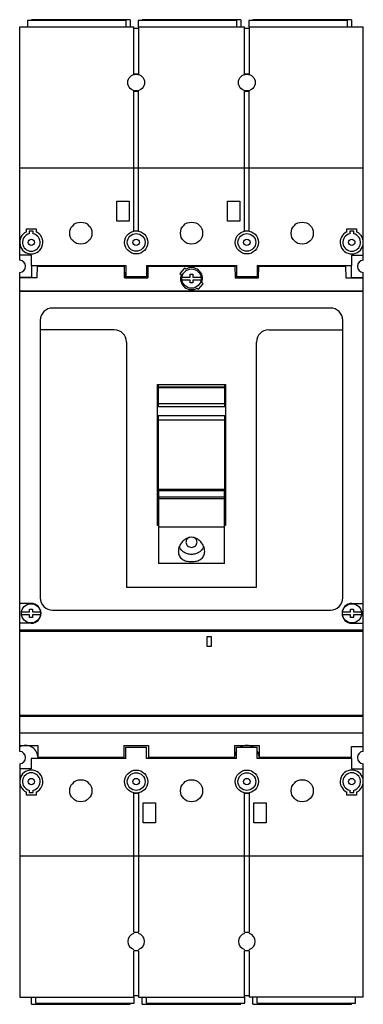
# Model space of a CAD drawing. Header units: millimetres. Extents: x 101 to 241, y 34 to 435.
import ezdxf

# ---------------------------------------------------------------- set-up
doc = ezdxf.new("R2010")
doc.units = ezdxf.units.MM
doc.header["$LTSCALE"] = 30.712408
doc.layers.get('0').update_dxf_attribs({"linetype": 'CONTINUOUS'})

msp = doc.modelspace()

# ---------------------------------------------------------------- linework, layer by layer
at = {"color": 7, "linetype": 'Continuous'}
for p, q in [((104.25, 434.14), (104.25, 431.64)), ((144.25, 434.14), (104.25, 434.14)), ((105.9, 434.54), (105.9, 434.14)), ((145.9, 434.54), (105.9, 434.54)), ((144.25, 434.14), (144.25, 431.64)), ((145.9, 434.54), (145.9, 431.64)), ((149.25, 434.14), (149.25, 431.64)), ((189.25, 434.14), (149.25, 434.14)), ((150.9, 434.54), (150.9, 434.14)), ((190.9, 434.54), (150.9, 434.54)), ((189.25, 434.14), (189.25, 431.64)), ((190.9, 434.54), (190.9, 431.64)), ((194.25, 434.14), (194.25, 431.64)), ((234.25, 434.14), (194.25, 434.14)), ((195.9, 434.54), (195.9, 434.14)), ((235.9, 434.54), (195.9, 434.54)), ((234.25, 434.14), (234.25, 431.64)), ((235.9, 434.54), (235.9, 431.64)), ((101.05, 336.68), (101.05, 431.64)), ((101.05, 431.64), (147.42, 431.64)), ((147.42, 412.19), (147.42, 431.64)), ((147.42, 431.04), (149.37, 431.04)), ((149.25, 431.64), (192.42, 431.64)), ((149.37, 431.64), (149.37, 412.19)), ((192.42, 412.19), (192.42, 431.64)), ((192.42, 431.04), (194.37, 431.04)), ((194.25, 431.64), (240.75, 431.64)), ((194.37, 431.64), (194.37, 412.19)), ((240.75, 336.68), (240.75, 431.64)), ((149.37, 412.37), (147.42, 412.37)), ((194.37, 412.37), (192.42, 412.37)), ((147.42, 348.48), (147.42, 405.68)), ((147.42, 405.5), (149.37, 405.5)), ((149.37, 348.48), (149.37, 405.68)), ((192.42, 348.48), (192.42, 405.68)), ((192.42, 405.5), (194.37, 405.5)), ((194.37, 348.48), (194.37, 405.68)), ((240.75, 374.14), (101.05, 374.14)), ((140.5, 352.49), (140.5, 360.69)), ((140.5, 360.69), (145.6, 360.69)), ((145.6, 360.69), (145.6, 352.49)), ((185.5, 352.49), (185.5, 360.69)), ((185.5, 360.69), (190.6, 360.69)), ((190.6, 360.69), (190.6, 352.49)), ((103.75, 348.14), (103.75, 349.39)), ((103.75, 349.39), (107.75, 349.39)), ((107.75, 349.39), (107.75, 348.14)), ((145.6, 352.49), (140.5, 352.49)), ((190.6, 352.49), (185.5, 352.49)), ((234.05, 348.14), (234.05, 349.39)), ((234.05, 349.39), (238.05, 349.39)), ((238.05, 349.39), (238.05, 348.14)), ((104.95, 348.39), (104.95, 347.4)), ((106.55, 348.39), (104.95, 348.39)), ((106.55, 347.4), (106.55, 348.39)), ((147.42, 348.57), (148.32, 348.57)), ((148.43, 348.57), (149.37, 348.57)), ((192.42, 348.57), (193.32, 348.57)), ((193.43, 348.57), (194.37, 348.57)), ((235.25, 348.39), (235.25, 347.4)), ((236.85, 348.39), (235.25, 348.39)), ((236.85, 347.4), (236.85, 348.39)), ((105.75, 338.64), (101.05, 338.64)), ((105.75, 338.64), (105.75, 334.44)), ((236.05, 334.44), (236.05, 338.64)), ((236.05, 338.64), (240.75, 338.64)), ((105.75, 334.44), (144.15, 334.44)), ((105.9, 334.44), (105.9, 329.64)), ((108.15, 329.39), (108.23, 334.14)), ((108.23, 334.14), (143.56, 334.14)), ((143.56, 334.14), (143.65, 329.39)), ((143.65, 329.39), (143.65, 334.14)), ((144.15, 334.44), (144.15, 329.89)), ((152.65, 334.44), (152.65, 329.89)), ((152.65, 334.44), (189.15, 334.44)), ((153.14, 334.14), (153.14, 329.39)), ((153.15, 329.39), (153.23, 334.14)), ((153.23, 334.14), (188.56, 334.14)), ((168.04, 333.43), (166.17, 331.21)), ((168.56, 332.99), (168.04, 333.43)), ((188.56, 334.14), (188.65, 329.39)), ((189.15, 334.44), (189.15, 329.89)), ((197.65, 334.44), (197.65, 329.89)), ((197.65, 334.44), (236.05, 334.44)), ((198.15, 329.39), (198.23, 334.14)), ((198.23, 334.14), (233.56, 334.14)), ((233.56, 334.14), (233.65, 329.39)), ((235.9, 329.64), (235.9, 334.44)), ((101.05, 136.68), (101.05, 331.59)), ((105.9, 329.64), (101.05, 329.64)), ((108.15, 329.39), (101.05, 329.39)), ((143.65, 329.39), (153.15, 329.39)), ((152.65, 329.89), (144.15, 329.89)), ((166.17, 331.21), (166.7, 330.76)), ((167.02, 329.79), (170.3, 329.79)), ((170.3, 329.79), (170.3, 330.89)), ((170.3, 330.89), (171.5, 330.89)), ((171.5, 330.89), (171.5, 329.79)), ((171.5, 329.79), (174.77, 329.79)), ((188.65, 329.39), (198.15, 329.39)), ((197.65, 329.89), (189.15, 329.89)), ((233.65, 329.39), (240.75, 329.39)), ((235.9, 329.64), (240.75, 329.64)), ((240.75, 136.68), (240.75, 331.59)), ((170.3, 328.49), (167.02, 328.49)), ((170.3, 327.39), (170.3, 328.49)), ((171.5, 327.39), (170.3, 327.39)), ((171.5, 328.49), (171.5, 327.39)), ((174.77, 328.49), (171.5, 328.49)), ((173.23, 325.29), (173.76, 324.84)), ((173.76, 324.84), (175.62, 327.07)), ((175.62, 327.07), (175.09, 327.51)), ((101.05, 324.14), (240.75, 324.14)), ((240.75, 323.92), (101.05, 323.92)), ((227.38, 317.17), (114.41, 317.17)), ((109.42, 312.17), (109.42, 199.2)), ((232.38, 199.2), (232.38, 312.17)), ((139.47, 308.3), (109.42, 308.3)), ((202.32, 308.3), (232.38, 308.3)), ((144.47, 303.3), (144.47, 203.5)), ((197.32, 203.5), (197.32, 303.3)), ((157.1, 228.62), (157.1, 286.09)), ((157.1, 286.09), (184.7, 286.09)), ((157.4, 286.09), (157.4, 277.07)), ((184.4, 284.97), (157.4, 284.97)), ((157.4, 284.82), (184.4, 284.82)), ((184.4, 277.07), (184.4, 286.09)), ((184.7, 286.09), (184.7, 228.62)), ((157.1, 283.64), (157.4, 283.64)), ((184.4, 283.64), (184.7, 283.64)), ((184.4, 278.17), (157.4, 278.17)), ((157.4, 277.07), (184.4, 277.07)), ((157.4, 273.3), (157.4, 228.62)), ((184.4, 273.3), (157.4, 273.3)), ((184.4, 228.62), (184.4, 273.3)), ((157.4, 271.63), (184.4, 271.63)), ((184.4, 243.3), (157.4, 243.3)), ((157.5, 243.3), (157.5, 213.22)), ((157.5, 242.87), (184.3, 242.87)), ((184.3, 213.22), (184.3, 243.3)), ((184.3, 240.14), (157.5, 240.14)), ((184.3, 239.51), (157.5, 239.51)), ((157.4, 230.99), (157.1, 230.99)), ((157.5, 228.62), (157.1, 228.62)), ((157.5, 230.25), (157.4, 230.25)), ((184.4, 230.25), (184.3, 230.25)), ((184.7, 228.62), (184.3, 228.62)), ((184.7, 230.99), (184.4, 230.99)), ((157.5, 228.07), (184.3, 228.07)), ((184.3, 213.22), (157.5, 213.22)), ((144.47, 203.5), (197.32, 203.5)), ((105.65, 196.94), (101.05, 196.94)), ((236.15, 196.94), (240.75, 196.94)), ((101.77, 193.54), (105.05, 193.54)), ((105.05, 193.54), (105.05, 194.64)), ((105.05, 194.64), (106.25, 194.64)), ((106.25, 194.64), (106.25, 193.54)), ((106.25, 193.54), (109.52, 193.54)), ((114.41, 194.21), (227.38, 194.21)), ((232.27, 193.54), (235.55, 193.54)), ((235.55, 194.64), (236.75, 194.64)), ((235.55, 193.54), (235.55, 194.64)), ((236.75, 194.64), (236.75, 193.54)), ((236.75, 193.54), (240.02, 193.54)), ((105.65, 188.84), (101.05, 188.84)), ((105.05, 192.24), (101.77, 192.24)), ((105.05, 191.14), (105.05, 192.24)), ((106.25, 191.14), (105.05, 191.14)), ((106.25, 192.24), (106.25, 191.14)), ((109.52, 192.24), (106.25, 192.24)), ((235.55, 192.24), (232.27, 192.24)), ((235.55, 191.14), (235.55, 192.24)), ((236.75, 191.14), (235.55, 191.14)), ((236.15, 188.84), (240.75, 188.84)), ((240.02, 192.24), (236.75, 192.24)), ((236.75, 192.24), (236.75, 191.14)), ((101.05, 186.14), (240.75, 186.14)), ((101.05, 185.64), (240.75, 185.64)), ((103.15, 186.14), (103.15, 185.64)), ((177.25, 183.44), (178.85, 183.44)), ((177.25, 179.34), (177.25, 183.44)), ((178.85, 183.44), (178.85, 179.34)), ((178.85, 179.34), (177.25, 179.34)), ((240.75, 151.24), (101.05, 151.24)), ((240.75, 150.84), (101.05, 150.84)), ((103.15, 150.84), (103.15, 151.24)), ((240.75, 144.14), (101.05, 144.14)), ((101.05, 139.14), (108.4, 139.14)), ((108.4, 139.14), (108.4, 134.14)), ((143.4, 139.14), (153.4, 139.14)), ((143.4, 139.14), (143.4, 134.14)), ((144.15, 138.39), (152.65, 138.39)), ((144.15, 133.84), (144.15, 138.39)), ((152.65, 133.84), (152.65, 138.39)), ((153.4, 139.14), (153.4, 134.14)), ((188.4, 139.14), (198.4, 139.14)), ((188.4, 139.14), (188.4, 134.14)), ((189.15, 138.39), (197.65, 138.39)), ((189.15, 133.84), (189.15, 138.39)), ((197.65, 133.84), (197.65, 138.39)), ((198.4, 139.14), (198.4, 134.14)), ((235.9, 138.64), (240.75, 138.64)), ((235.9, 133.84), (235.9, 138.64)), ((144.15, 133.84), (105.75, 133.84)), ((105.75, 133.84), (105.75, 129.64)), ((143.4, 134.14), (108.4, 134.14)), ((189.15, 133.84), (152.65, 133.84)), ((188.4, 134.14), (153.4, 134.14)), ((236.05, 133.84), (197.65, 133.84)), ((235.9, 134.14), (198.4, 134.14)), ((236.05, 129.64), (236.05, 133.84)), ((101.05, 131.59), (101.05, 36.64)), ((105.75, 129.64), (101.05, 129.64)), ((236.05, 129.64), (240.75, 129.64)), ((240.75, 36.64), (240.75, 131.59)), ((104.95, 120.88), (104.95, 119.89)), ((106.55, 119.89), (106.55, 120.88)), ((235.25, 120.88), (235.25, 119.89)), ((236.85, 119.89), (236.85, 120.88)), ((103.75, 118.89), (103.75, 120.13)), ((107.75, 118.89), (103.75, 118.89)), ((104.95, 119.89), (106.55, 119.89)), ((107.75, 120.13), (107.75, 118.89)), ((147.42, 119.69), (148.31, 119.69)), ((147.42, 63.12), (147.42, 119.69)), ((148.48, 119.69), (149.37, 119.69)), ((149.37, 119.69), (149.37, 63.12)), ((192.42, 119.69), (193.31, 119.69)), ((192.42, 63.12), (192.42, 119.69)), ((193.48, 119.69), (194.37, 119.69)), ((194.37, 119.69), (194.37, 63.12)), ((234.05, 118.89), (234.05, 120.13)), ((238.05, 118.89), (234.05, 118.89)), ((235.25, 119.89), (236.85, 119.89)), ((238.05, 120.13), (238.05, 118.89)), ((151.2, 115.79), (156.3, 115.79)), ((151.2, 107.59), (151.2, 115.79)), ((156.3, 115.79), (156.3, 107.59)), ((196.2, 115.79), (201.3, 115.79)), ((196.2, 107.59), (196.2, 115.79)), ((201.3, 115.79), (201.3, 107.59)), ((156.3, 107.59), (151.2, 107.59)), ((201.3, 107.59), (196.2, 107.59)), ((101.05, 94.14), (240.75, 94.14)), ((147.42, 63.12), (149.37, 63.12)), ((192.42, 63.12), (194.37, 63.12)), ((149.37, 55.44), (147.42, 55.44)), ((147.42, 36.64), (147.42, 55.44)), ((149.37, 55.44), (149.37, 36.64)), ((194.37, 55.44), (192.42, 55.44)), ((192.42, 36.64), (192.42, 55.44)), ((194.37, 55.44), (194.37, 36.64)), ((101.05, 36.64), (147.55, 36.64)), ((105.9, 33.74), (105.9, 36.64)), ((107.55, 34.14), (107.55, 36.64)), ((149.37, 37.24), (147.42, 37.24)), ((147.55, 34.14), (147.55, 36.64)), ((149.37, 36.64), (192.55, 36.64)), ((150.9, 33.74), (150.9, 36.64)), ((152.55, 34.14), (152.55, 36.64)), ((194.37, 37.24), (192.42, 37.24)), ((192.55, 34.14), (192.55, 36.64)), ((240.75, 36.64), (194.37, 36.64)), ((195.9, 33.74), (195.9, 36.64)), ((197.55, 34.14), (197.55, 36.64)), ((237.55, 34.14), (237.55, 36.64)), ((105.9, 33.74), (145.9, 33.74)), ((107.55, 34.14), (147.55, 34.14)), ((145.9, 33.74), (145.9, 34.14)), ((150.9, 33.74), (190.9, 33.74)), ((152.55, 34.14), (192.55, 34.14)), ((190.9, 33.74), (190.9, 34.14)), ((195.9, 33.74), (235.9, 33.74)), ((197.55, 34.14), (237.55, 34.14)), ((235.9, 33.74), (235.9, 34.14))]:
    msp.add_line(p, q, dxfattribs=at)
for centre, radius in [((148.4, 408.94), 3.4), ((193.4, 408.94), 3.4), ((125.9, 347.64), 4.5), ((170.9, 347.64), 4.5), ((215.9, 347.64), 4.5), ((105.75, 343.89), 1.3), ((148.4, 343.89), 4.7), ((148.4, 343.89), 3.6), ((148.4, 343.89), 1.3), ((193.4, 343.89), 4.7), ((193.4, 343.89), 3.6), ((193.4, 343.89), 1.3), ((236.05, 343.89), 1.3), ((170.9, 329.14), 3.92), ((105.65, 192.89), 3.92), ((236.15, 192.89), 3.92), ((148.4, 124.39), 4.7), ((193.4, 124.39), 4.7), ((105.75, 124.39), 1.3), ((125.9, 120.64), 4.5), ((148.4, 124.39), 3.6), ((148.4, 124.39), 1.3), ((170.9, 120.64), 4.5), ((193.4, 124.39), 3.6), ((193.4, 124.39), 1.3), ((215.9, 120.64), 4.5), ((236.05, 124.39), 1.3)]:
    msp.add_circle(centre, radius, dxfattribs=at)
for centre, radius, start, end in [((105.75, 343.89), 4.7, 115.1843, 64.8157), ((105.75, 343.89), 3.6, 102.8396, 77.1604), ((236.05, 343.89), 4.7, 115.1843, 64.8157), ((236.05, 343.89), 3.6, 102.8396, 77.1604), ((100.9, 334.14), 2.55, 273.3723, 86.6277), ((240.9, 334.14), 2.55, 93.3723, 266.6277), ((148.78, 334.14), 5.13, 177.0225, 180), ((148.01, 334.14), 5.13, 0, 2.9776), ((170.9, 329.14), 4.5, 338.7974, 121.2026), ((193.85, 334.14), 5.34, 176.4843, 180), ((192.94, 334.14), 5.34, 0, 3.5157), ((170.9, 329.14), 4.5, 158.7974, 301.2026), ((114.41, 312.17), 5, 90, 180), ((227.38, 312.17), 5, 0, 90), ((139.47, 303.3), 5, 0, 90), ((202.32, 303.3), 5, 90, 180), ((105.65, 192.89), 4.05, 270, 90), ((114.41, 199.2), 5, 180, 270), ((227.38, 199.2), 5, 270, 360), ((236.15, 192.89), 4.05, 90, 270), ((105.65, 192.89), 5.9, 218.7705, 223.5164), ((103.4, 134.14), 5, 5.4979, 118.0343), ((100.9, 134.14), 2.55, 273.3723, 86.6277), ((193.4, 134.14), 5, 148.6872, 183.6576), ((193.4, 134.14), 5, 59.0933, 121.3123), ((193.4, 134.14), 5, 5.4979, 30.6853), ((240.9, 134.14), 2.55, 93.3723, 266.6277), ((103.4, 134.14), 5, 356.3438, 360), ((125.9, 121.14), 13, 83.1541, 96.8458), ((148.4, 134.14), 5, 180, 183.6576), ((148.4, 134.14), 5, 356.3574, 360), ((170.9, 121.14), 13, 83.1541, 96.8458), ((193.4, 134.14), 5, 356.3574, 360), ((215.9, 121.14), 13, 83.1541, 96.8458), ((105.75, 124.39), 4.7, 295.1843, 244.8157), ((236.05, 124.39), 4.7, 295.1843, 244.8157), ((105.75, 124.39), 3.6, 282.8396, 257.1604), ((236.05, 124.39), 3.6, 282.8396, 257.1604), ((148.4, 59.34), 3.4, 106.6648, 253.3362), ((148.4, 59.34), 3.4, 286.6638, 73.3352), ((193.4, 59.34), 3.4, 106.6648, 253.3362), ((193.4, 59.34), 3.4, 286.6638, 73.3352)]:
    msp.add_arc(centre, radius, start, end, dxfattribs=at)
for points, knots in [([(176.25, 218.09), (176.25, 218.79), (175.92, 220.21), (174.76, 222.05), (173.33, 223.21), (171.98, 223.74), (170.9, 223.89), (169.81, 223.74), (168.46, 223.21), (167.03, 222.05), (165.87, 220.21), (165.55, 218.79), (165.55, 218.09)], [0, 0, 0, 0, 0.122194, 0.248489, 0.373769, 0.436713, 0.5, 0.563287, 0.62623, 0.75151, 0.877806, 1, 1, 1, 1]), ([(170.23, 223.83), (170.01, 223.76), (169.58, 223.57), (169.06, 223.1), (168.72, 222.5), (168.65, 222.05), (168.65, 221.83)], [0, 0, 0, 0, 0.257926, 0.510281, 0.757008, 1, 1, 1, 1]), ([(168.65, 221.83), (168.65, 221.56), (168.77, 221), (169.27, 220.31), (170.02, 219.85), (170.9, 219.69), (171.77, 219.85), (172.52, 220.31), (173.03, 221), (173.15, 221.56), (173.15, 221.83)], [0, 0, 0, 0, 0.120627, 0.243832, 0.37066, 0.499986, 0.629312, 0.756147, 0.879367, 1, 1, 1, 1]), ([(173.15, 221.83), (173.15, 222.05), (173.07, 222.5), (172.74, 223.09), (172.22, 223.56), (171.8, 223.76), (171.58, 223.82)], [0, 0, 0, 0, 0.243045, 0.489776, 0.742097, 1, 1, 1, 1]), ([(165.55, 218.09), (165.55, 217.76), (165.61, 217.12), (165.93, 216.24), (166.45, 215.5), (167.35, 214.7), (168.54, 214.2), (169.83, 213.97), (170.9, 213.9), (171.96, 213.97), (173.26, 214.2), (174.44, 214.69), (175.34, 215.5), (175.86, 216.24), (176.18, 217.12), (176.25, 217.76), (176.25, 218.09)], [0, 0, 0, 0, 0.064318, 0.124892, 0.182891, 0.240393, 0.361732, 0.429053, 0.499999, 0.570948, 0.638268, 0.759619, 0.817091, 0.87509, 0.935673, 1, 1, 1, 1]), ([(175.91, 220.1), (175.72, 219.62), (175.17, 218.73), (173.98, 217.69), (172.51, 217.02), (170.9, 216.8), (169.28, 217.02), (167.81, 217.69), (166.62, 218.73), (166.07, 219.62), (165.88, 220.1)], [0, 0, 0, 0, 0.121263, 0.24527, 0.371857, 0.499991, 0.628125, 0.754714, 0.878728, 1, 1, 1, 1])]:
    msp.add_open_spline(points, degree=3, knots=knots, dxfattribs=at)

doc.saveas('drawing.dxf')
